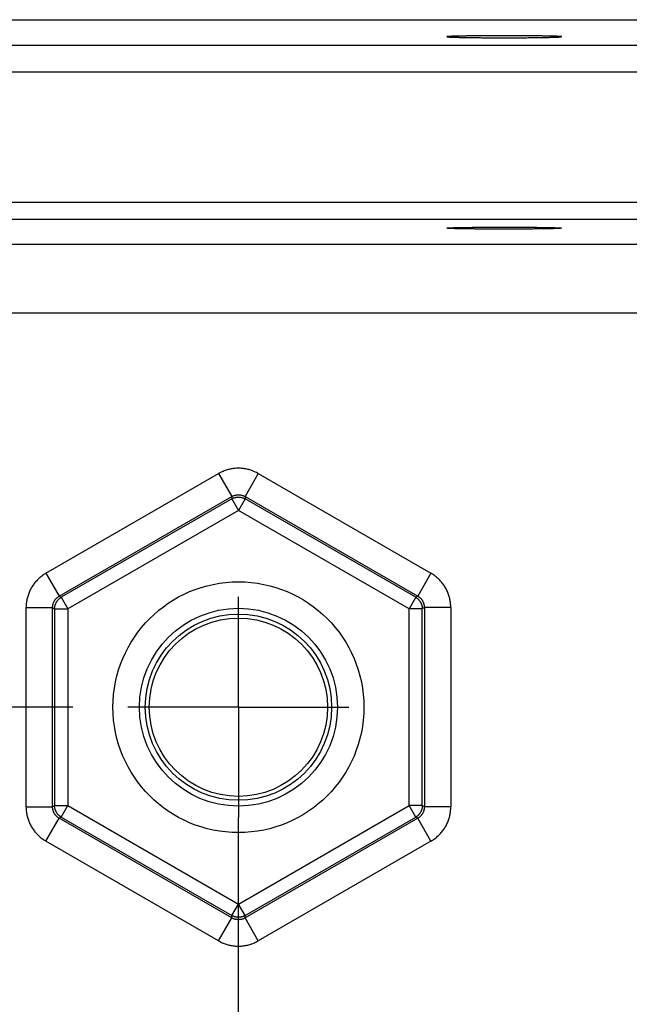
# Model space of a CAD drawing. Header units: inches. Extents: x 0 to 34, y 0 to 22.
# Tile 38 of 80: x 16.3 to 17, y 15.8 to 16.9. Entities that reach past the tile are written whole.
import ezdxf

# ---------------------------------------------------------------- set-up
doc = ezdxf.new("R2010")
doc.units = ezdxf.units.IN
doc.header["$LTSCALE"] = 1.87
doc.header["$MEASUREMENT"] = 0
doc.linetypes.add('CENTER', pattern=[0.6, 0.375, -0.075, 0.075, -0.075])
doc.layers.get('0').update_dxf_attribs({"linetype": 'CONTINUOUS'})
doc.layers.add('DEFAULT_1', color=7, linetype='CENTER')
doc.layers.add('DIMENSIONS', color=7, linetype='CONTINUOUS')
doc.styles.get("Standard").update_dxf_attribs({"font": 'txt', "width": 0.8})
doc.dimstyles.new('DIMSTYLE_1', dxfattribs={"dimtxt": 0.125, "dimasz": 0.18, "dimexe": 0.18, "dimexo": 0.0625, "dimgap": 0.09, "dimtad": 0, "dimtih": 1, "dimtoh": 1, "dimdec": 3, "dimzin": 4, "dimdsep": 46, "dimtxsty": 'STANDARD', "dimblk": '_FILLED', "dimblk1": '_FILLED', "dimblk2": '_FILLED', "dimcen": 0.09, "dimadec": 0, "dimazin": 0, "dimtp": 0.01, "dimtm": 0.01, "dimtfac": 1, "dimtdec": 3, "dimtofl": 0, "dimtmove": 0, "dimatfit": 3, "dimldrblk": '_FILLED', "dimfxl": 1, "dimtolj": 1, "dimtzin": 4, "dimarcsym": 0})

# ---------------------------------------------------------------- blocks, each defined once
blk = doc.blocks.new('*D9')
at = {"layer": 'DIMENSIONS', "color": 2, "linetype": 'CONTINUOUS'}
blk.add_line((16.3732, 13.3621), (14.4396, 13.3621), dxfattribs=at)
at = {"layer": 'DIMENSIONS', "color": 2, "linetype": 'CONTINUOUS', "width": 0.8}
for s, p in [('[', (13.6771, 13.2996)), (']', (14.2771, 13.2996)), ('3.529', (13.0521, 13.2996)), ('89.64', (13.7771, 13.2996))]:
    blk.add_text(s, height=0.125, dxfattribs=at).set_placement(p)
blk = doc.blocks.new('_FILLED')
at = {"color": 0, "linetype": 'BYBLOCK'}
blk.add_solid([(0, 0), (-1, 0.1736), (-1, -0.1736)], dxfattribs=at)
blk = doc.blocks.new('*D10')
at = {"layer": 'DIMENSIONS', "color": 2, "linetype": 'CONTINUOUS'}
blk.add_line((16.3732, 16.1121), (14.4387, 16.1121), dxfattribs=at)
at = {"layer": 'DIMENSIONS', "color": 2, "linetype": 'CONTINUOUS', "width": 0.8}
for s, p in [('.779', (13.1512, 16.0496)), ('[', (13.6762, 16.0496)), ('19.79', (13.7762, 16.0496)), (']', (14.2762, 16.0496))]:
    blk.add_text(s, height=0.125, dxfattribs=at).set_placement(p)

msp = doc.modelspace()

# ---------------------------------------------------------------- linework, layer by layer
at = {"color": 7, "linetype": 'CONTINUOUS'}
for p, q in [((16.1905, 16.8911), (18.4816, 16.8911)), ((15.2276, 16.8621), (18.496, 16.8621)), ((15.2276, 16.8321), (18.496, 16.8321)), ((18.373, 16.6838), (15.3506, 16.6838)), ((18.373, 16.6648), (15.3506, 16.6648)), ((15.3784, 16.6369), (18.3452, 16.6369)), ((15.3004, 16.559), (18.4231, 16.559)), ((16.3428, 16.2639), (16.5383, 16.3768)), ((16.5383, 16.3768), (16.5533, 16.3508)), ((16.5833, 16.3768), (16.5683, 16.3508)), ((16.5833, 16.3768), (16.7788, 16.2639)), ((16.3578, 16.2379), (16.5533, 16.3508)), ((16.5533, 16.3481), (16.3601, 16.2366)), ((16.5533, 16.3508), (16.5533, 16.3481)), ((16.5533, 16.3481), (16.5608, 16.3351)), ((16.5683, 16.3481), (16.5608, 16.3351)), ((16.5683, 16.3508), (16.5683, 16.3481)), ((16.5683, 16.3508), (16.7638, 16.2379)), ((16.7615, 16.2366), (16.5683, 16.3481)), ((16.5608, 16.3351), (16.3676, 16.2236)), ((16.754, 16.2236), (16.5608, 16.3351)), ((16.3428, 16.2639), (16.3578, 16.2379)), ((16.7788, 16.2639), (16.7638, 16.2379)), ((16.3578, 16.2379), (16.3601, 16.2366)), ((16.3601, 16.2366), (16.3676, 16.2236)), ((16.7615, 16.2366), (16.754, 16.2236)), ((16.7638, 16.2379), (16.7615, 16.2366)), ((16.3203, 15.9992), (16.3203, 16.225)), ((16.3203, 16.225), (16.3503, 16.225)), ((16.3503, 15.9992), (16.3503, 16.225)), ((16.3503, 16.225), (16.3526, 16.2236)), ((16.3526, 16.2236), (16.3526, 16.0006)), ((16.3526, 16.2236), (16.3676, 16.2236)), ((16.3676, 16.2236), (16.3676, 16.0006)), ((16.754, 16.0006), (16.754, 16.2236)), ((16.769, 16.2236), (16.754, 16.2236)), ((16.7713, 16.225), (16.769, 16.2236)), ((16.769, 16.0006), (16.769, 16.2236)), ((16.7713, 16.225), (16.7713, 15.9992)), ((16.8013, 16.225), (16.7713, 16.225)), ((16.8013, 16.225), (16.8013, 15.9992)), ((16.3203, 15.9992), (16.3503, 15.9992)), ((16.3503, 15.9992), (16.3526, 16.0006)), ((16.3526, 16.0006), (16.3676, 16.0006)), ((16.3601, 15.9876), (16.3676, 16.0006)), ((16.3676, 16.0006), (16.5608, 15.889)), ((16.5608, 15.889), (16.754, 16.0006)), ((16.7615, 15.9876), (16.754, 16.0006)), ((16.769, 16.0006), (16.754, 16.0006)), ((16.7713, 15.9992), (16.769, 16.0006)), ((16.8013, 15.9992), (16.7713, 15.9992)), ((16.3578, 15.9862), (16.3601, 15.9876)), ((16.3601, 15.9876), (16.5533, 15.876)), ((16.5683, 15.876), (16.7615, 15.9876)), ((16.7638, 15.9862), (16.7615, 15.9876)), ((16.3428, 15.9603), (16.3578, 15.9862)), ((16.5533, 15.8734), (16.3578, 15.9862)), ((16.7638, 15.9862), (16.5683, 15.8734)), ((16.7788, 15.9603), (16.7638, 15.9862)), ((16.5383, 15.8474), (16.3428, 15.9603)), ((16.7788, 15.9603), (16.5833, 15.8474)), ((16.5533, 15.876), (16.5608, 15.889)), ((16.5683, 15.876), (16.5608, 15.889)), ((16.5533, 15.8734), (16.5533, 15.876)), ((16.5683, 15.8734), (16.5683, 15.876)), ((16.5383, 15.8474), (16.5533, 15.8734)), ((16.5833, 15.8474), (16.5683, 15.8734))]:
    msp.add_line(p, q, dxfattribs=at)
for radius in [0.1421, 0.1121, 0.1055, 0.101]:
    msp.add_circle((16.5608, 16.1121), radius, dxfattribs=at)
for points, knots in [([(16.9267, 16.8718), (16.9267, 16.8718), (16.9266, 16.8719), (16.9264, 16.8719), (16.926, 16.8719), (16.9255, 16.872), (16.9249, 16.872), (16.9241, 16.8721), (16.9231, 16.8722), (16.922, 16.8722), (16.9208, 16.8723), (16.9195, 16.8723), (16.918, 16.8723), (16.9164, 16.8724), (16.9147, 16.8724), (16.9128, 16.8725), (16.9108, 16.8725), (16.9088, 16.8726), (16.9066, 16.8726), (16.9043, 16.8726), (16.9019, 16.8727), (16.8994, 16.8727), (16.8969, 16.8727), (16.8942, 16.8728), (16.8915, 16.8728), (16.8888, 16.8728), (16.8859, 16.8728), (16.883, 16.8728), (16.8801, 16.8729), (16.8771, 16.8729), (16.8741, 16.8729), (16.871, 16.8729), (16.868, 16.8729), (16.8649, 16.8729), (16.8618, 16.8729), (16.8587, 16.8729), (16.8556, 16.8729), (16.8526, 16.8729), (16.8495, 16.8729), (16.8465, 16.8729), (16.8435, 16.8729), (16.8406, 16.8728), (16.8377, 16.8728), (16.8348, 16.8728), (16.832, 16.8728), (16.8293, 16.8728), (16.8267, 16.8727), (16.8241, 16.8727), (16.8217, 16.8727), (16.8193, 16.8726), (16.817, 16.8726), (16.8148, 16.8726), (16.8127, 16.8725), (16.8108, 16.8725), (16.8089, 16.8724), (16.8072, 16.8724), (16.8056, 16.8723), (16.8041, 16.8723), (16.8027, 16.8723), (16.8015, 16.8722), (16.8004, 16.8722), (16.7995, 16.8721), (16.7987, 16.872), (16.798, 16.872), (16.7975, 16.8719), (16.7972, 16.8719), (16.797, 16.8719), (16.7968, 16.8718), (16.7968, 16.8718)], [0, 0, 0, 0, 0.000702, 0.002449, 0.005302, 0.009268, 0.01434, 0.020509, 0.027764, 0.036082, 0.045455, 0.055855, 0.067257, 0.079644, 0.092976, 0.107234, 0.122382, 0.138379, 0.155203, 0.172799, 0.191141, 0.210184, 0.229874, 0.250187, 0.271055, 0.292447, 0.314312, 0.336587, 0.359243, 0.38221, 0.405446, 0.428901, 0.452506, 0.476229, 0.5, 0.523771, 0.547494, 0.571099, 0.594554, 0.61779, 0.640757, 0.663413, 0.685688, 0.707553, 0.728945, 0.749813, 0.770126, 0.789816, 0.808859, 0.827201, 0.844797, 0.861621, 0.877618, 0.892766, 0.907024, 0.920356, 0.932743, 0.944145, 0.954545, 0.963918, 0.972236, 0.979491, 0.98566, 0.990732, 0.994698, 0.997551, 0.999298, 1, 1, 1, 1]), ([(16.7968, 16.8718), (16.7968, 16.8717), (16.797, 16.8717), (16.7972, 16.8717), (16.7975, 16.8716), (16.798, 16.8716), (16.7987, 16.8715), (16.7995, 16.8715), (16.8004, 16.8714), (16.8015, 16.8714), (16.8027, 16.8713), (16.8041, 16.8713), (16.8056, 16.8712), (16.8072, 16.8712), (16.8089, 16.8711), (16.8108, 16.8711), (16.8127, 16.871), (16.8148, 16.871), (16.817, 16.871), (16.8193, 16.8709), (16.8217, 16.8709), (16.8241, 16.8709), (16.8267, 16.8708), (16.8293, 16.8708), (16.832, 16.8708), (16.8348, 16.8707), (16.8377, 16.8707), (16.8406, 16.8707), (16.8435, 16.8707), (16.8465, 16.8707), (16.8495, 16.8707), (16.8526, 16.8707), (16.8556, 16.8706), (16.8587, 16.8706), (16.8618, 16.8706), (16.8649, 16.8706), (16.868, 16.8706), (16.871, 16.8707), (16.8741, 16.8707), (16.8771, 16.8707), (16.8801, 16.8707), (16.883, 16.8707), (16.8859, 16.8707), (16.8888, 16.8707), (16.8915, 16.8708), (16.8942, 16.8708), (16.8969, 16.8708), (16.8994, 16.8709), (16.9019, 16.8709), (16.9043, 16.8709), (16.9066, 16.871), (16.9088, 16.871), (16.9108, 16.871), (16.9128, 16.8711), (16.9147, 16.8711), (16.9164, 16.8712), (16.918, 16.8712), (16.9195, 16.8713), (16.9208, 16.8713), (16.922, 16.8714), (16.9231, 16.8714), (16.9241, 16.8715), (16.9249, 16.8715), (16.9255, 16.8716), (16.926, 16.8716), (16.9264, 16.8717), (16.9266, 16.8717), (16.9267, 16.8717), (16.9267, 16.8718)], [0, 0, 0, 0, 0.000702, 0.002449, 0.005302, 0.009268, 0.01434, 0.020509, 0.027764, 0.036082, 0.045455, 0.055855, 0.067257, 0.079644, 0.092976, 0.107234, 0.122382, 0.138379, 0.155203, 0.172799, 0.191141, 0.210184, 0.229874, 0.250187, 0.271055, 0.292447, 0.314312, 0.336587, 0.359243, 0.38221, 0.405446, 0.428901, 0.452506, 0.476229, 0.5, 0.523771, 0.547494, 0.571099, 0.594554, 0.61779, 0.640757, 0.663413, 0.685688, 0.707553, 0.728945, 0.749813, 0.770126, 0.789816, 0.808859, 0.827201, 0.844797, 0.861621, 0.877618, 0.892766, 0.907024, 0.920356, 0.932743, 0.944145, 0.954545, 0.963918, 0.972236, 0.979491, 0.98566, 0.990732, 0.994698, 0.997551, 0.999298, 1, 1, 1, 1]), ([(16.7968, 16.6549), (16.7968, 16.6549), (16.797, 16.655), (16.7972, 16.655), (16.7975, 16.6551), (16.798, 16.6551), (16.7987, 16.6552), (16.7995, 16.6552), (16.8004, 16.6553), (16.8015, 16.6553), (16.8027, 16.6554), (16.8041, 16.6554), (16.8056, 16.6555), (16.8072, 16.6555), (16.8089, 16.6556), (16.8108, 16.6556), (16.8127, 16.6557), (16.8148, 16.6557), (16.817, 16.6557), (16.8193, 16.6558), (16.8217, 16.6558), (16.8241, 16.6558), (16.8267, 16.6559), (16.8293, 16.6559), (16.832, 16.6559), (16.8348, 16.6559), (16.8377, 16.656), (16.8406, 16.656), (16.8435, 16.656), (16.8465, 16.656), (16.8495, 16.656), (16.8526, 16.656), (16.8556, 16.656), (16.8587, 16.656), (16.8618, 16.656), (16.8649, 16.656), (16.868, 16.656), (16.871, 16.656), (16.8741, 16.656), (16.8771, 16.656), (16.8801, 16.656), (16.883, 16.656), (16.8859, 16.656), (16.8888, 16.6559), (16.8915, 16.6559), (16.8942, 16.6559), (16.8969, 16.6559), (16.8994, 16.6558), (16.9019, 16.6558), (16.9043, 16.6558), (16.9066, 16.6557), (16.9088, 16.6557), (16.9108, 16.6557), (16.9128, 16.6556), (16.9147, 16.6556), (16.9164, 16.6555), (16.918, 16.6555), (16.9195, 16.6554), (16.9208, 16.6554), (16.922, 16.6553), (16.9231, 16.6553), (16.9241, 16.6552), (16.9249, 16.6552), (16.9255, 16.6551), (16.926, 16.6551), (16.9264, 16.655), (16.9266, 16.655), (16.9267, 16.6549), (16.9267, 16.6549)], [0, 0, 0, 0, 0.000702, 0.002449, 0.005302, 0.009268, 0.01434, 0.020509, 0.027764, 0.036082, 0.045455, 0.055855, 0.067257, 0.079644, 0.092976, 0.107234, 0.122382, 0.138379, 0.155203, 0.172799, 0.191141, 0.210184, 0.229874, 0.250187, 0.271055, 0.292447, 0.314312, 0.336587, 0.359243, 0.38221, 0.405446, 0.428901, 0.452506, 0.476229, 0.5, 0.523771, 0.547494, 0.571099, 0.594554, 0.61779, 0.640757, 0.663413, 0.685688, 0.707553, 0.728945, 0.749813, 0.770126, 0.789816, 0.808859, 0.827201, 0.844797, 0.861621, 0.877618, 0.892766, 0.907024, 0.920356, 0.932743, 0.944145, 0.954545, 0.963918, 0.972236, 0.979491, 0.98566, 0.990732, 0.994698, 0.997551, 0.999298, 1, 1, 1, 1]), ([(16.9267, 16.6549), (16.9267, 16.6549), (16.9266, 16.6548), (16.9264, 16.6548), (16.926, 16.6547), (16.9255, 16.6547), (16.9249, 16.6546), (16.9241, 16.6546), (16.9231, 16.6545), (16.922, 16.6545), (16.9208, 16.6544), (16.9195, 16.6544), (16.918, 16.6543), (16.9164, 16.6543), (16.9147, 16.6542), (16.9128, 16.6542), (16.9108, 16.6542), (16.9088, 16.6541), (16.9066, 16.6541), (16.9043, 16.654), (16.9019, 16.654), (16.8994, 16.654), (16.8969, 16.654), (16.8942, 16.6539), (16.8915, 16.6539), (16.8888, 16.6539), (16.8859, 16.6539), (16.883, 16.6538), (16.8801, 16.6538), (16.8771, 16.6538), (16.8741, 16.6538), (16.871, 16.6538), (16.868, 16.6538), (16.8649, 16.6538), (16.8618, 16.6538), (16.8587, 16.6538), (16.8556, 16.6538), (16.8526, 16.6538), (16.8495, 16.6538), (16.8465, 16.6538), (16.8435, 16.6538), (16.8406, 16.6538), (16.8377, 16.6539), (16.8348, 16.6539), (16.832, 16.6539), (16.8293, 16.6539), (16.8267, 16.654), (16.8241, 16.654), (16.8217, 16.654), (16.8193, 16.654), (16.817, 16.6541), (16.8148, 16.6541), (16.8127, 16.6542), (16.8108, 16.6542), (16.8089, 16.6542), (16.8072, 16.6543), (16.8056, 16.6543), (16.8041, 16.6544), (16.8027, 16.6544), (16.8015, 16.6545), (16.8004, 16.6545), (16.7995, 16.6546), (16.7987, 16.6546), (16.798, 16.6547), (16.7975, 16.6547), (16.7972, 16.6548), (16.797, 16.6548), (16.7968, 16.6549), (16.7968, 16.6549)], [0, 0, 0, 0, 0.000702, 0.002449, 0.005302, 0.009268, 0.01434, 0.020509, 0.027764, 0.036082, 0.045455, 0.055855, 0.067257, 0.079644, 0.092976, 0.107234, 0.122382, 0.138379, 0.155203, 0.172799, 0.191141, 0.210184, 0.229874, 0.250187, 0.271055, 0.292447, 0.314312, 0.336587, 0.359243, 0.38221, 0.405446, 0.428901, 0.452506, 0.476229, 0.5, 0.523771, 0.547494, 0.571099, 0.594554, 0.61779, 0.640757, 0.663413, 0.685688, 0.707553, 0.728945, 0.749813, 0.770126, 0.789816, 0.808859, 0.827201, 0.844797, 0.861621, 0.877618, 0.892766, 0.907024, 0.920356, 0.932743, 0.944145, 0.954545, 0.963918, 0.972236, 0.979491, 0.98566, 0.990732, 0.994698, 0.997551, 0.999298, 1, 1, 1, 1]), ([(16.5833, 16.3768), (16.5826, 16.3772), (16.5812, 16.3779), (16.5791, 16.3789), (16.5769, 16.3798), (16.5747, 16.3806), (16.5725, 16.3813), (16.5702, 16.3818), (16.5678, 16.3823), (16.5655, 16.3826), (16.5631, 16.3828), (16.5608, 16.3828), (16.5584, 16.3828), (16.5561, 16.3826), (16.5537, 16.3823), (16.5514, 16.3818), (16.5491, 16.3813), (16.5469, 16.3806), (16.5446, 16.3798), (16.5425, 16.3789), (16.5403, 16.3779), (16.539, 16.3772), (16.5383, 16.3768)], [0, 0, 0, 0, 0.049535, 0.099347, 0.149355, 0.199472, 0.249613, 0.299706, 0.349763, 0.399817, 0.449882, 0.499954, 0.550026, 0.600089, 0.650135, 0.700182, 0.750268, 0.800408, 0.850537, 0.900568, 0.950416, 1, 1, 1, 1]), ([(16.5533, 16.3508), (16.5536, 16.351), (16.5542, 16.3513), (16.5551, 16.3517), (16.556, 16.352), (16.5569, 16.3523), (16.5579, 16.3525), (16.5588, 16.3527), (16.5598, 16.3528), (16.5608, 16.3528), (16.5618, 16.3528), (16.5627, 16.3527), (16.5637, 16.3525), (16.5647, 16.3523), (16.5656, 16.352), (16.5665, 16.3517), (16.5674, 16.3513), (16.568, 16.351), (16.5683, 16.3508)], [0, 0, 0, 0, 0.062651, 0.12523, 0.187751, 0.250228, 0.312669, 0.375086, 0.4375, 0.499936, 0.562408, 0.624901, 0.687392, 0.749873, 0.812357, 0.874859, 0.937399, 1, 1, 1, 1]), ([(16.5533, 16.3481), (16.5536, 16.3483), (16.5542, 16.3486), (16.555, 16.349), (16.556, 16.3493), (16.5569, 16.3496), (16.5579, 16.3499), (16.5588, 16.35), (16.5598, 16.3501), (16.5608, 16.3501), (16.5618, 16.3501), (16.5628, 16.35), (16.5637, 16.3498), (16.5647, 16.3496), (16.5656, 16.3493), (16.5665, 16.349), (16.5674, 16.3486), (16.568, 16.3483), (16.5683, 16.3481)], [0, 0, 0, 0, 0.062511, 0.125035, 0.187561, 0.250085, 0.31261, 0.375143, 0.43768, 0.500209, 0.562736, 0.625257, 0.687791, 0.75034, 0.812848, 0.875283, 0.937653, 1, 1, 1, 1]), ([(16.3428, 16.2639), (16.3421, 16.2635), (16.3408, 16.2627), (16.3389, 16.2614), (16.337, 16.2599), (16.3352, 16.2584), (16.3335, 16.2568), (16.3319, 16.2551), (16.3303, 16.2533), (16.3289, 16.2514), (16.3276, 16.2495), (16.3263, 16.2475), (16.3252, 16.2454), (16.3242, 16.2433), (16.3233, 16.2411), (16.3225, 16.2388), (16.3218, 16.2366), (16.3213, 16.2343), (16.3208, 16.232), (16.3205, 16.2296), (16.3204, 16.2273), (16.3203, 16.2257), (16.3203, 16.225)], [0, 0, 0, 0, 0.049535, 0.099347, 0.149355, 0.199472, 0.249613, 0.299706, 0.349763, 0.399817, 0.449882, 0.499954, 0.550026, 0.600089, 0.650135, 0.700182, 0.750268, 0.800408, 0.850537, 0.900568, 0.950416, 1, 1, 1, 1]), ([(16.8013, 16.225), (16.8013, 16.2257), (16.8012, 16.2273), (16.801, 16.2296), (16.8007, 16.232), (16.8003, 16.2343), (16.7998, 16.2366), (16.7991, 16.2388), (16.7983, 16.2411), (16.7974, 16.2432), (16.7964, 16.2454), (16.7953, 16.2474), (16.794, 16.2495), (16.7927, 16.2514), (16.7912, 16.2533), (16.7897, 16.2551), (16.7881, 16.2568), (16.7864, 16.2584), (16.7846, 16.2599), (16.7827, 16.2614), (16.7808, 16.2627), (16.7794, 16.2635), (16.7788, 16.2639)], [0, 0, 0, 0, 0.049535, 0.099347, 0.149355, 0.199472, 0.249613, 0.299706, 0.349763, 0.399817, 0.449882, 0.499954, 0.550026, 0.600089, 0.650135, 0.700182, 0.750268, 0.800408, 0.850537, 0.900568, 0.950416, 1, 1, 1, 1]), ([(16.3503, 16.225), (16.3503, 16.2253), (16.3503, 16.2259), (16.3504, 16.2269), (16.3506, 16.2279), (16.3508, 16.2288), (16.3511, 16.2298), (16.3514, 16.2307), (16.3518, 16.2316), (16.3523, 16.2325), (16.3528, 16.2333), (16.3534, 16.2341), (16.354, 16.2348), (16.3547, 16.2356), (16.3554, 16.2362), (16.3562, 16.2369), (16.357, 16.2374), (16.3575, 16.2378), (16.3578, 16.2379)], [0, 0, 0, 0, 0.062651, 0.12523, 0.187751, 0.250228, 0.312669, 0.375086, 0.4375, 0.499936, 0.562408, 0.624901, 0.687392, 0.749873, 0.812357, 0.874859, 0.937399, 1, 1, 1, 1]), ([(16.3526, 16.2236), (16.3526, 16.2239), (16.3526, 16.2246), (16.3527, 16.2256), (16.3529, 16.2265), (16.3531, 16.2275), (16.3534, 16.2284), (16.3538, 16.2293), (16.3542, 16.2302), (16.3546, 16.2311), (16.3551, 16.2319), (16.3557, 16.2327), (16.3563, 16.2335), (16.357, 16.2342), (16.3577, 16.2349), (16.3585, 16.2355), (16.3593, 16.2361), (16.3598, 16.2364), (16.3601, 16.2366)], [0, 0, 0, 0, 0.062347, 0.124717, 0.187152, 0.24966, 0.312209, 0.374743, 0.437264, 0.499791, 0.56232, 0.624857, 0.68739, 0.749915, 0.812439, 0.874965, 0.937489, 1, 1, 1, 1]), ([(16.7615, 16.2366), (16.7617, 16.2364), (16.7623, 16.2361), (16.7631, 16.2355), (16.7639, 16.2349), (16.7646, 16.2342), (16.7652, 16.2335), (16.7659, 16.2327), (16.7664, 16.2319), (16.767, 16.2311), (16.7674, 16.2302), (16.7678, 16.2294), (16.7682, 16.2284), (16.7685, 16.2275), (16.7687, 16.2265), (16.7688, 16.2256), (16.7689, 16.2246), (16.769, 16.2239), (16.769, 16.2236)], [0, 0, 0, 0, 0.062493, 0.124989, 0.187487, 0.249987, 0.312489, 0.374992, 0.437496, 0.5, 0.562504, 0.625008, 0.687511, 0.750013, 0.812513, 0.875011, 0.937507, 1, 1, 1, 1]), ([(16.7638, 16.2379), (16.7641, 16.2378), (16.7646, 16.2374), (16.7654, 16.2369), (16.7662, 16.2362), (16.7669, 16.2356), (16.7676, 16.2348), (16.7682, 16.2341), (16.7688, 16.2333), (16.7693, 16.2325), (16.7697, 16.2316), (16.7702, 16.2307), (16.7705, 16.2298), (16.7708, 16.2288), (16.771, 16.2279), (16.7712, 16.2269), (16.7713, 16.2259), (16.7713, 16.2253), (16.7713, 16.225)], [0, 0, 0, 0, 0.062651, 0.12523, 0.187751, 0.250228, 0.312669, 0.375086, 0.4375, 0.499936, 0.562408, 0.624901, 0.687392, 0.749873, 0.812357, 0.874859, 0.937399, 1, 1, 1, 1]), ([(16.3203, 15.9992), (16.3203, 15.9984), (16.3204, 15.9969), (16.3205, 15.9945), (16.3208, 15.9922), (16.3213, 15.9899), (16.3218, 15.9876), (16.3225, 15.9853), (16.3233, 15.9831), (16.3242, 15.9809), (16.3252, 15.9788), (16.3263, 15.9767), (16.3276, 15.9747), (16.3289, 15.9728), (16.3303, 15.9709), (16.3319, 15.9691), (16.3335, 15.9674), (16.3352, 15.9658), (16.337, 15.9642), (16.3389, 15.9628), (16.3408, 15.9615), (16.3421, 15.9607), (16.3428, 15.9603)], [0, 0, 0, 0, 0.049535, 0.099347, 0.149355, 0.199472, 0.249613, 0.299706, 0.349763, 0.399817, 0.449882, 0.499954, 0.550026, 0.600089, 0.650135, 0.700182, 0.750268, 0.800408, 0.850537, 0.900568, 0.950416, 1, 1, 1, 1]), ([(16.3578, 15.9862), (16.3575, 15.9864), (16.357, 15.9867), (16.3562, 15.9873), (16.3554, 15.9879), (16.3547, 15.9886), (16.354, 15.9893), (16.3534, 15.9901), (16.3528, 15.9909), (16.3523, 15.9917), (16.3518, 15.9926), (16.3514, 15.9935), (16.3511, 15.9944), (16.3508, 15.9953), (16.3506, 15.9963), (16.3504, 15.9973), (16.3503, 15.9982), (16.3503, 15.9989), (16.3503, 15.9992)], [0, 0, 0, 0, 0.062651, 0.12523, 0.187751, 0.250228, 0.312669, 0.375086, 0.4375, 0.499936, 0.562408, 0.624901, 0.687392, 0.749873, 0.812357, 0.874859, 0.937399, 1, 1, 1, 1]), ([(16.3601, 15.9876), (16.3598, 15.9877), (16.3593, 15.9881), (16.3585, 15.9887), (16.3577, 15.9893), (16.357, 15.9899), (16.3563, 15.9907), (16.3557, 15.9914), (16.3551, 15.9922), (16.3546, 15.9931), (16.3542, 15.9939), (16.3538, 15.9948), (16.3534, 15.9957), (16.3531, 15.9967), (16.3529, 15.9976), (16.3527, 15.9986), (16.3526, 15.9996), (16.3526, 16.0002), (16.3526, 16.0006)], [0, 0, 0, 0, 0.062493, 0.124989, 0.187487, 0.249987, 0.312489, 0.374992, 0.437496, 0.5, 0.562504, 0.625008, 0.687511, 0.750013, 0.812513, 0.875011, 0.937507, 1, 1, 1, 1]), ([(16.769, 16.0006), (16.769, 16.0002), (16.7689, 15.9996), (16.7688, 15.9986), (16.7687, 15.9976), (16.7685, 15.9967), (16.7682, 15.9957), (16.7678, 15.9948), (16.7674, 15.9939), (16.767, 15.9931), (16.7664, 15.9922), (16.7659, 15.9914), (16.7652, 15.9907), (16.7646, 15.9899), (16.7639, 15.9893), (16.7631, 15.9887), (16.7623, 15.9881), (16.7617, 15.9877), (16.7615, 15.9876)], [0, 0, 0, 0, 0.062493, 0.124989, 0.187487, 0.249987, 0.312489, 0.374992, 0.437496, 0.5, 0.562504, 0.625008, 0.687511, 0.750013, 0.812513, 0.875011, 0.937507, 1, 1, 1, 1]), ([(16.7713, 15.9992), (16.7713, 15.9989), (16.7713, 15.9982), (16.7712, 15.9972), (16.771, 15.9963), (16.7708, 15.9953), (16.7705, 15.9944), (16.7702, 15.9935), (16.7697, 15.9926), (16.7693, 15.9917), (16.7688, 15.9909), (16.7682, 15.9901), (16.7676, 15.9893), (16.7669, 15.9886), (16.7662, 15.9879), (16.7654, 15.9873), (16.7646, 15.9867), (16.7641, 15.9864), (16.7638, 15.9862)], [0, 0, 0, 0, 0.062651, 0.12523, 0.187751, 0.250228, 0.312669, 0.375086, 0.4375, 0.499936, 0.562408, 0.624901, 0.687392, 0.749873, 0.812357, 0.874859, 0.937399, 1, 1, 1, 1]), ([(16.7788, 15.9603), (16.7794, 15.9607), (16.7808, 15.9615), (16.7827, 15.9628), (16.7846, 15.9642), (16.7864, 15.9658), (16.7881, 15.9674), (16.7897, 15.9691), (16.7912, 15.9709), (16.7927, 15.9728), (16.794, 15.9747), (16.7953, 15.9767), (16.7964, 15.9788), (16.7974, 15.9809), (16.7983, 15.9831), (16.7991, 15.9853), (16.7997, 15.9876), (16.8003, 15.9899), (16.8007, 15.9922), (16.801, 15.9945), (16.8012, 15.9969), (16.8013, 15.9984), (16.8013, 15.9992)], [0, 0, 0, 0, 0.049535, 0.099347, 0.149355, 0.199472, 0.249613, 0.299706, 0.349763, 0.399817, 0.449882, 0.499954, 0.550026, 0.600089, 0.650135, 0.700182, 0.750268, 0.800408, 0.850537, 0.900568, 0.950416, 1, 1, 1, 1]), ([(16.5683, 15.876), (16.568, 15.8759), (16.5674, 15.8756), (16.5665, 15.8752), (16.5656, 15.8748), (16.5647, 15.8745), (16.5637, 15.8743), (16.5628, 15.8742), (16.5618, 15.8741), (16.5608, 15.874), (16.5598, 15.8741), (16.5588, 15.8742), (16.5579, 15.8743), (16.5569, 15.8745), (16.556, 15.8748), (16.555, 15.8752), (16.5542, 15.8756), (16.5536, 15.8759), (16.5533, 15.876)], [0, 0, 0, 0, 0.062347, 0.124717, 0.187152, 0.24966, 0.312209, 0.374743, 0.437264, 0.499791, 0.56232, 0.624857, 0.68739, 0.749915, 0.812439, 0.874965, 0.937489, 1, 1, 1, 1]), ([(16.5683, 15.8734), (16.568, 15.8732), (16.5674, 15.8729), (16.5665, 15.8725), (16.5656, 15.8721), (16.5647, 15.8718), (16.5637, 15.8716), (16.5627, 15.8715), (16.5618, 15.8714), (16.5608, 15.8713), (16.5598, 15.8714), (16.5588, 15.8715), (16.5579, 15.8716), (16.5569, 15.8718), (16.556, 15.8721), (16.555, 15.8725), (16.5542, 15.8729), (16.5536, 15.8732), (16.5533, 15.8734)], [0, 0, 0, 0, 0.062651, 0.12523, 0.187751, 0.250228, 0.312669, 0.375086, 0.4375, 0.499936, 0.562408, 0.624901, 0.687392, 0.749873, 0.812357, 0.874859, 0.937399, 1, 1, 1, 1]), ([(16.5383, 15.8474), (16.539, 15.847), (16.5403, 15.8463), (16.5425, 15.8452), (16.5446, 15.8443), (16.5469, 15.8436), (16.5491, 15.8429), (16.5514, 15.8423), (16.5537, 15.8419), (16.5561, 15.8416), (16.5584, 15.8414), (16.5608, 15.8413), (16.5631, 15.8414), (16.5655, 15.8416), (16.5678, 15.8419), (16.5702, 15.8423), (16.5724, 15.8429), (16.5747, 15.8436), (16.5769, 15.8443), (16.5791, 15.8452), (16.5812, 15.8463), (16.5826, 15.847), (16.5833, 15.8474)], [0, 0, 0, 0, 0.049535, 0.099347, 0.149355, 0.199472, 0.249613, 0.299706, 0.349763, 0.399817, 0.449882, 0.499954, 0.550026, 0.600089, 0.650135, 0.700182, 0.750268, 0.800408, 0.850537, 0.900568, 0.950416, 1, 1, 1, 1])]:
    msp.add_open_spline(points, degree=3, knots=knots, dxfattribs=at)
at = {"layer": 'DEFAULT_1', "color": 7, "linetype": 'CENTER'}
for p, q in [((16.5608, 16.1121), (16.5608, 16.2372)), ((16.5608, 16.1121), (16.4357, 16.1121)), ((16.5608, 16.1121), (16.5608, 15.987)), ((16.5608, 16.1121), (16.6859, 16.1121)), ((16.5608, 13.3621), (16.5608, 15.987))]:
    msp.add_line(p, q, dxfattribs=at)

# ---------------------------------------------------------------- dimensions: what is measured, and where the dimension line sits
at = {"layer": 'DIMENSIONS', "color": 2, "linetype": 'CONTINUOUS'}
for feature_location, offset, picture, middle in [((16.3732, 13.3621), (-1.9336, 0), '*D9', (13.7146, 13.3621)), ((16.3732, 16.1121), (-1.9345, 0), '*D10', (13.7637, 16.1121))]:
    dim = msp.add_ordinate_dim(feature_location=feature_location, offset=offset, dtype=0, origin=(16.4357, 16.8911), dimstyle='DIMSTYLE_1', dxfattribs=at)
    dim.commit()
    dim.dimension.update_dxf_attribs({"geometry": picture, "text_midpoint": middle})

doc.saveas('drawing.dxf')
